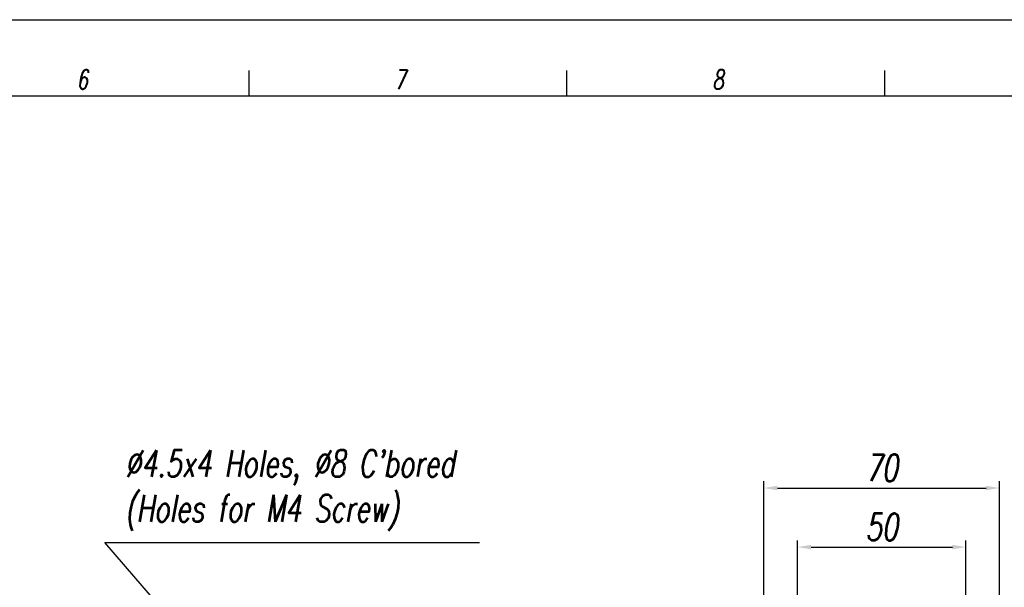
# Model space of a CAD drawing. Extents: x 0 to 2911, y 0 to 782.
# Tile 23 of 24: x 2341 to 2634, y 613 to 782. Entities that reach past the tile are written whole.
import ezdxf
from ezdxf.enums import TextEntityAlignment as Align

# ---------------------------------------------------------------- set-up
doc = ezdxf.new("R2010")
doc.units = 0
doc.header["$LTSCALE"] = 10
doc.header["$MEASUREMENT"] = 0
doc.layers.get('0').update_dxf_attribs({"linetype": 'CONTINUOUS'})
doc.layers.get('DEFPOINTS').update_dxf_attribs({"linetype": 'CONTINUOUS'})
doc.layers.add('PAPER', color=2, linetype='CONTINUOUS')
doc.layers.add('W', color=4, linetype='CONTINUOUS')
doc.styles.add('S', font='romans.shx', dxfattribs={"width": 0.7, "oblique": 10, "bigfont": 'bigfont.shx'})
doc.styles.get("Standard").update_dxf_attribs({"font": 'romans.shx', "width": 0.7, "oblique": 10, "bigfont": 'whgtxt.shx'})
doc.dimstyles.new('A4', dxfattribs={"dimscale": 0.045, "dimtxt": 50, "dimasz": 40, "dimexe": 10, "dimexo": 30, "dimgap": 10, "dimtad": 1, "dimdec": 4, "dimdsep": 46, "dimtxsty": 'Standard', "dimcen": 1.5, "dimclrt": 7, "dimadec": 0, "dimazin": 0, "dimtfac": 1, "dimtdec": 4, "dimtix": 1, "dimtmove": 0, "dimatfit": 3, "dimfxl": 0, "dimtolj": 1, "dimtzin": 0, "dimarcsym": 0})

# ---------------------------------------------------------------- blocks, each defined once
blk = doc.blocks.new('erdftrgf45r')
at = {"layer": 'W'}
blk.add_line((34921.744, 9666.281), (35198.744, 9666.281), dxfattribs=at)
blk = doc.blocks.new('*D169')
at = {"color": 4, "lineweight": -2}
for p, q in [((2572.07, 585.84), (2572.07, 627.25)), ((2622.07, 585.84), (2622.07, 627.25)), ((2576.07, 625.25), (2618.07, 625.25))]:
    blk.add_line(p, q, dxfattribs=at)
at = {"color": 4}
for points in [[(2576.07, 625.92), (2576.07, 624.58), (2572.07, 625.25)], [(2618.07, 625.92), (2618.07, 624.58), (2622.07, 625.25)]]:
    blk.add_solid(points, dxfattribs=at)
at = {"layer": 'DEFPOINTS', "color": 0}
for p in [(2622.07, 625.25), (2572.07, 583.84), (2622.07, 583.84)]:
    blk.add_point(p, dxfattribs=at)
at = {"color": 3, "insert": (2597.07, 631.25), "char_height": 8, "attachment_point": 5}
blk.add_mtext('\\A1;50', dxfattribs=at)
blk = doc.blocks.new('*D170')
at = {"color": 4, "lineweight": -2}
for p, q in [((2562.07, 583.33), (2562.07, 644.81)), ((2632.07, 583.33), (2632.07, 644.81)), ((2566.07, 642.81), (2628.07, 642.81))]:
    blk.add_line(p, q, dxfattribs=at)
at = {"color": 4}
for points in [[(2566.07, 643.48), (2566.07, 642.14), (2562.07, 642.81)], [(2628.07, 643.48), (2628.07, 642.14), (2632.07, 642.81)]]:
    blk.add_solid(points, dxfattribs=at)
at = {"layer": 'DEFPOINTS', "color": 0}
for p in [(2632.07, 642.81), (2562.07, 581.33), (2632.07, 581.33)]:
    blk.add_point(p, dxfattribs=at)
at = {"color": 3, "insert": (2597.07, 648.81), "char_height": 8, "attachment_point": 5}
blk.add_mtext('\\A1;70', dxfattribs=at)

msp = doc.modelspace()

# ---------------------------------------------------------------- linework, layer by layer
msp.add_lwpolyline([(1819.633, 782.00145), (2911.41281, 782.00145), (2911.41281, 0), (1819.633, 0)], close=True)
at = {"layer": 'PAPER'}
for p, q in [((2409.0743, 759.33474), (2409.0743, 766.89174)), ((2503.53673, 759.33474), (2503.53673, 766.89174)), ((2597.99916, 759.33474), (2597.99916, 766.89174)), ((2597.99916, 759.33474), (2597.99916, 766.89174))]:
    msp.add_line(p, q, dxfattribs=at)

# ---------------------------------------------------------------- block references
at = {"xscale": 3.777784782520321, "yscale": 3.777784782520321, "zscale": 3.777784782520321}
msp.add_blockref('erdftrgf45r', (-130084.53508, -35757.79372), dxfattribs=at)

# ---------------------------------------------------------------- texts
at = {"color": 3, "insert": (2372.20028, 642.10374), "char_height": 8, "attachment_point": 4}
msp.add_mtext("%%c4.5x4 Holes, %%C8 C'bored \\P(Holes for M4 Screw)", dxfattribs=at)
at = {"layer": 'PAPER', "style": 'S', "oblique": 10, "width": 0.7}
for s, p in [('6', (2359.52535, 764.22089)), ('7', (2453.98778, 764.22089)), ('8', (2548.45021, 764.22089))]:
    msp.add_text(s, height=5.66775, dxfattribs=at).set_placement(p, align=Align.MIDDLE)

# ---------------------------------------------------------------- dimensions: what is measured, and where the dimension line sits
at = {"color": 0}
for base, p1, p2, picture, middle in [((2632.07401, 642.81154), (2562.07401, 581.33131), (2632.07401, 581.33131), '*D170', (2597.07401, 648.81154)), ((2622.07401, 625.25116), (2572.07401, 583.84006), (2622.07401, 583.84006), '*D169', (2597.07401, 631.25116))]:
    dim = msp.add_linear_dim(base=base, p1=p1, p2=p2, dimstyle='A4', override={"dimscale": 1, "dimtxt": 8, "dimasz": 4, "dimexe": 2, "dimexo": 2, "dimgap": 2, "dimzin": 12, "dimclrd": 4, "dimclre": 4, "dimclrt": 3, "dimatfit": 1, "dimtzin": 12}, dxfattribs=at)
    dim.commit()
    dim.dimension.update_dxf_attribs({"geometry": picture, "text_midpoint": middle})

# ---------------------------------------------------------------- leaders
at = {"color": 4, "annotation_type": 0, "has_hookline": 1, "hookline_direction": 0, "text_width": 105.32728}
msp.add_leader([(2408.26358, 577.93496), (2366.20028, 626.57993), (2370.20028, 626.57993)], dimstyle='A4', override={"dimscale": 1, "dimtxt": 8, "dimasz": 4, "dimexe": 2, "dimexo": 2, "dimgap": 2, "dimzin": 12, "dimclrd": 4, "dimclre": 4, "dimclrt": 3, "dimtzin": 12}, dxfattribs=at)

doc.saveas('drawing.dxf')
